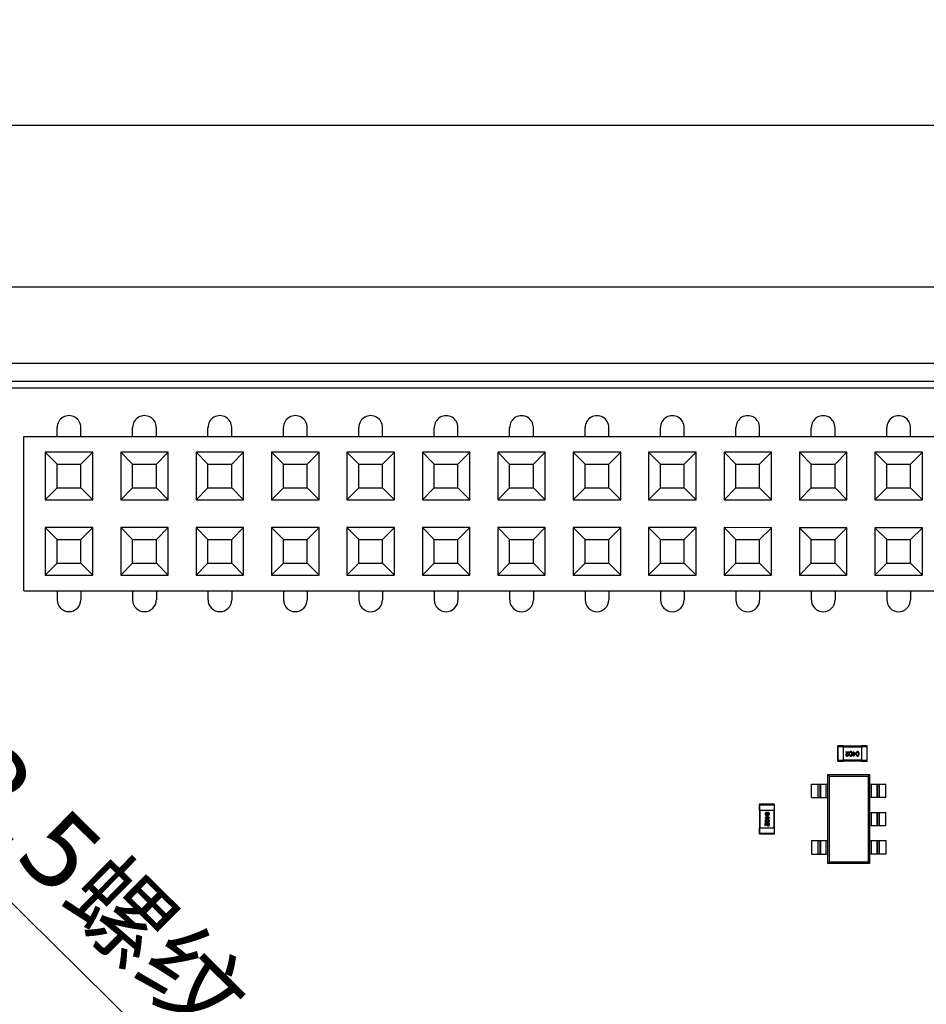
# Model space of a CAD drawing. Header units: millimetres. Extents: x 344 to 667, y 229 to 335.
# Tile 127 of 206: x 563 to 593, y 284 to 317. Entities that reach past the tile are written whole.
import ezdxf

# ---------------------------------------------------------------- set-up
doc = ezdxf.new("R2010")
doc.units = ezdxf.units.MM
doc.header["$LTSCALE"] = 0.5
doc.header["$PDMODE"] = 3
doc.header["$PDSIZE"] = 0.3125
doc.layers.get('0').update_dxf_attribs({"linetype": 'CONTINUOUS'})
doc.layers.get('Defpoints').update_dxf_attribs({"linetype": 'CONTINUOUS'})
doc.layers.add('Dim', color=6, linetype='CONTINUOUS', lineweight=13)
doc.styles.add('Verdana', font='verdana.ttf', dxfattribs={"height": 2.5})
doc.dimstyles.new('aaaaaaaa 3.0', dxfattribs={"dimtxt": 2.5, "dimasz": 2, "dimexe": 1.25, "dimexo": 0.625, "dimtad": 1, "dimzin": 9, "dimdsep": 46, "dimtxsty": 'Verdana', "dimcen": 0, "dimazin": 0, "dimtfac": 1, "dimtmove": 0, "dimatfit": 3, "dimfxl": 1, "dimlwd": 25, "dimlwe": 25, "dimarcsym": 0})

# ---------------------------------------------------------------- blocks, each defined once
blk = doc.blocks.new('*D29')
at = {"layer": 'Defpoints', "color": 0}
for p in [(548.852, 300.23), (550.775, 298.335)]:
    blk.add_point(p, dxfattribs=at)
at = {"layer": 'Dim', "color": 0, "lineweight": 25}
for p, q in [((547.428, 301.634), (546.003, 303.038)), ((548.852, 300.23), (550.775, 298.335)), ((568.452, 280.91), (552.199, 296.931))]:
    blk.add_line(p, q, dxfattribs=at)
at = {"layer": 'Dim', "color": 0}
for points in [[(547.194, 301.397), (547.662, 301.872), (548.852, 300.23)], [(552.433, 297.168), (551.965, 296.693), (550.775, 298.335)]]:
    blk.add_solid(points, dxfattribs=at)
at = {"layer": 'Dim', "color": 0, "insert": (562.628, 289.832), "char_height": 2.5, "attachment_point": 5, "rotation": 315.4114, "style": 'Verdana'}
blk.add_mtext('4xM2.5{\\f宋体|b0|i0|c134|p2;螺纹}', dxfattribs=at)
blk = doc.blocks.new('*D32')
at = {"layer": 'Defpoints', "color": 0}
for p in [(549.811, 313.125), (549.811, 301.833), (641.811, 301.833)]:
    blk.add_point(p, dxfattribs=at)
at = {"layer": 'Dim', "color": 0, "lineweight": 25}
for p, q in [((549.811, 302.458), (549.811, 314.375)), ((641.811, 302.458), (641.811, 314.375)), ((639.811, 313.125), (551.811, 313.125))]:
    blk.add_line(p, q, dxfattribs=at)
at = {"layer": 'Dim', "color": 0}
for points in [[(551.811, 313.458), (551.811, 312.792), (549.811, 313.125)], [(639.811, 312.792), (639.811, 313.458), (641.811, 313.125)]]:
    blk.add_solid(points, dxfattribs=at)
at = {"layer": 'Dim', "color": 0, "insert": (595.811, 315.05), "char_height": 2.5, "attachment_point": 5, "style": 'Verdana'}
blk.add_mtext('92', dxfattribs=at)

msp = doc.modelspace()

# ---------------------------------------------------------------- linework, layer by layer
at = {"linetype": 'Continuous'}
for p, q in [((648.261, 307.683), (538.861, 307.683)), ((646.561, 305.113), (544.611, 305.113)), ((544.576, 304.513), (647.146, 304.513)), ((646.057, 304.283), (545.557, 304.283)), ((563.861, 302.656), (563.861, 302.958)), ((564.661, 302.656), (564.661, 302.958)), ((566.401, 302.656), (566.401, 302.957)), ((567.201, 302.656), (567.201, 302.957)), ((568.941, 302.656), (568.941, 302.957)), ((569.741, 302.656), (569.741, 302.957)), ((571.481, 302.656), (571.481, 302.957)), ((572.281, 302.656), (572.281, 302.957)), ((574.021, 302.656), (574.021, 302.957)), ((574.821, 302.656), (574.821, 302.957)), ((576.561, 302.655), (576.561, 302.957)), ((577.361, 302.655), (577.361, 302.956)), ((579.101, 302.655), (579.101, 302.956)), ((579.901, 302.655), (579.901, 302.956)), ((581.641, 302.655), (581.641, 302.956)), ((582.441, 302.655), (582.441, 302.956)), ((584.181, 302.655), (584.181, 302.956)), ((584.981, 302.655), (584.981, 302.956)), ((586.721, 302.655), (586.721, 302.956)), ((587.521, 302.654), (587.521, 302.956)), ((589.261, 302.654), (589.261, 302.955)), ((590.061, 302.654), (590.061, 302.955)), ((591.801, 302.654), (591.801, 302.955)), ((592.601, 302.654), (592.601, 302.955)), ((562.741, 297.457), (562.741, 302.657)), ((562.741, 302.657), (614.041, 302.652)), ((563.461, 302.127), (563.461, 300.527)), ((563.861, 301.726), (563.461, 302.127)), ((565.061, 302.126), (563.461, 302.127)), ((565.061, 302.126), (564.661, 301.726)), ((565.061, 300.526), (565.061, 302.126)), ((566.001, 302.126), (566.001, 300.526)), ((566.401, 301.726), (566.001, 302.126)), ((567.601, 302.126), (566.001, 302.126)), ((567.601, 302.126), (567.201, 301.726)), ((567.601, 300.526), (567.601, 302.126)), ((568.541, 302.126), (568.541, 300.526)), ((568.941, 301.726), (568.541, 302.126)), ((570.141, 302.126), (568.541, 302.126)), ((570.141, 302.126), (569.741, 301.726)), ((570.141, 300.526), (570.141, 302.126)), ((571.081, 302.126), (571.081, 300.526)), ((571.481, 301.726), (571.081, 302.126)), ((572.681, 302.126), (571.081, 302.126)), ((572.681, 302.126), (572.281, 301.726)), ((572.681, 300.526), (572.681, 302.126)), ((573.621, 302.126), (573.621, 300.526)), ((574.021, 301.726), (573.621, 302.126)), ((575.221, 302.126), (573.621, 302.126)), ((575.221, 302.126), (574.821, 301.726)), ((575.221, 300.526), (575.221, 302.126)), ((576.161, 302.125), (576.161, 300.525)), ((576.561, 301.725), (576.161, 302.125)), ((577.761, 302.125), (576.161, 302.125)), ((577.761, 302.125), (577.361, 301.725)), ((577.761, 300.525), (577.761, 302.125)), ((578.701, 302.125), (578.701, 300.525)), ((579.101, 301.725), (578.701, 302.125)), ((580.301, 302.125), (578.701, 302.125)), ((580.301, 302.125), (579.901, 301.725)), ((580.301, 300.525), (580.301, 302.125)), ((581.241, 302.125), (581.241, 300.525)), ((581.641, 301.725), (581.241, 302.125)), ((582.841, 302.125), (581.241, 302.125)), ((582.841, 302.125), (582.441, 301.725)), ((582.841, 300.525), (582.841, 302.125)), ((583.781, 302.125), (583.781, 300.525)), ((584.181, 301.725), (583.781, 302.125)), ((585.381, 302.125), (583.781, 302.125)), ((585.381, 302.125), (584.981, 301.725)), ((585.381, 300.525), (585.381, 302.125)), ((586.321, 302.125), (586.321, 300.525)), ((586.721, 301.725), (586.321, 302.125)), ((587.921, 302.124), (586.321, 302.125)), ((587.921, 302.124), (587.521, 301.724)), ((587.921, 300.524), (587.921, 302.124)), ((588.861, 302.124), (588.861, 300.524)), ((589.261, 301.724), (588.861, 302.124)), ((590.461, 302.124), (588.861, 302.124)), ((590.461, 302.124), (590.061, 301.724)), ((590.461, 300.524), (590.461, 302.124)), ((591.401, 302.124), (591.401, 300.524)), ((591.801, 301.724), (591.401, 302.124)), ((593.001, 302.124), (591.401, 302.124)), ((593.001, 302.124), (592.601, 301.724)), ((593.001, 300.524), (593.001, 302.124)), ((563.861, 300.926), (563.861, 301.726)), ((563.861, 301.726), (564.661, 301.726)), ((564.661, 300.926), (564.661, 301.726)), ((566.401, 300.926), (566.401, 301.726)), ((566.401, 301.726), (567.201, 301.726)), ((567.201, 300.926), (567.201, 301.726)), ((568.941, 300.926), (568.941, 301.726)), ((568.941, 301.726), (569.741, 301.726)), ((569.741, 300.926), (569.741, 301.726)), ((571.481, 300.926), (571.481, 301.726)), ((571.481, 301.726), (572.281, 301.726)), ((572.281, 300.926), (572.281, 301.726)), ((574.021, 300.926), (574.021, 301.726)), ((574.021, 301.726), (574.821, 301.726)), ((574.821, 300.926), (574.821, 301.726)), ((576.561, 300.925), (576.561, 301.725)), ((576.561, 301.725), (577.361, 301.725)), ((577.361, 300.925), (577.361, 301.725)), ((579.101, 300.925), (579.101, 301.725)), ((579.101, 301.725), (579.901, 301.725)), ((579.901, 300.925), (579.901, 301.725)), ((581.641, 300.925), (581.641, 301.725)), ((581.641, 301.725), (582.441, 301.725)), ((582.441, 300.925), (582.441, 301.725)), ((584.181, 300.925), (584.181, 301.725)), ((584.181, 301.725), (584.981, 301.725)), ((584.981, 300.925), (584.981, 301.725)), ((586.721, 300.925), (586.721, 301.725)), ((586.721, 301.725), (587.521, 301.724)), ((587.521, 300.924), (587.521, 301.724)), ((589.261, 300.924), (589.261, 301.724)), ((589.261, 301.724), (590.061, 301.724)), ((590.061, 300.924), (590.061, 301.724)), ((591.801, 300.924), (591.801, 301.724)), ((591.801, 301.724), (592.601, 301.724)), ((592.601, 300.924), (592.601, 301.724)), ((563.461, 300.527), (563.861, 300.926)), ((563.861, 300.926), (564.661, 300.926)), ((564.661, 300.926), (565.061, 300.526)), ((566.001, 300.526), (566.401, 300.926)), ((566.401, 300.926), (567.201, 300.926)), ((567.201, 300.926), (567.601, 300.526)), ((568.541, 300.526), (568.941, 300.926)), ((568.941, 300.926), (569.741, 300.926)), ((569.741, 300.926), (570.141, 300.526)), ((571.081, 300.526), (571.481, 300.926)), ((571.481, 300.926), (572.281, 300.926)), ((572.281, 300.926), (572.681, 300.526)), ((573.621, 300.526), (574.021, 300.926)), ((574.021, 300.926), (574.821, 300.926)), ((574.821, 300.926), (575.221, 300.526)), ((576.161, 300.525), (576.561, 300.925)), ((576.561, 300.925), (577.361, 300.925)), ((577.361, 300.925), (577.761, 300.525)), ((578.701, 300.525), (579.101, 300.925)), ((579.101, 300.925), (579.901, 300.925)), ((579.901, 300.925), (580.301, 300.525)), ((581.241, 300.525), (581.641, 300.925)), ((581.641, 300.925), (582.441, 300.925)), ((582.441, 300.925), (582.841, 300.525)), ((583.781, 300.525), (584.181, 300.925)), ((584.181, 300.925), (584.981, 300.925)), ((584.981, 300.925), (585.381, 300.525)), ((586.321, 300.525), (586.721, 300.925)), ((586.721, 300.925), (587.521, 300.924)), ((587.521, 300.924), (587.921, 300.524)), ((588.861, 300.524), (589.261, 300.924)), ((589.261, 300.924), (590.061, 300.924)), ((590.061, 300.924), (590.461, 300.524)), ((591.401, 300.524), (591.801, 300.924)), ((591.801, 300.924), (592.601, 300.924)), ((592.601, 300.924), (593.001, 300.524)), ((563.461, 300.527), (565.061, 300.526)), ((566.001, 300.526), (567.601, 300.526)), ((568.541, 300.526), (570.141, 300.526)), ((571.081, 300.526), (572.681, 300.526)), ((573.621, 300.526), (575.221, 300.526)), ((576.161, 300.525), (577.761, 300.525)), ((578.701, 300.525), (580.301, 300.525)), ((581.241, 300.525), (582.841, 300.525)), ((583.781, 300.525), (585.381, 300.525)), ((586.321, 300.525), (587.921, 300.524)), ((588.861, 300.524), (590.461, 300.524)), ((591.401, 300.524), (593.001, 300.524)), ((563.461, 299.587), (563.461, 297.987)), ((563.861, 299.186), (563.461, 299.587)), ((565.061, 299.586), (563.461, 299.587)), ((565.061, 299.586), (564.661, 299.186)), ((565.061, 297.986), (565.061, 299.586)), ((566.001, 299.586), (566.001, 297.986)), ((566.401, 299.186), (566.001, 299.586)), ((567.601, 299.586), (566.001, 299.586)), ((567.601, 299.586), (567.201, 299.186)), ((567.601, 297.986), (567.601, 299.586)), ((568.541, 299.586), (568.541, 297.986)), ((568.941, 299.186), (568.541, 299.586)), ((570.141, 299.586), (568.541, 299.586)), ((570.141, 299.586), (569.741, 299.186)), ((570.141, 297.986), (570.141, 299.586)), ((571.081, 299.586), (571.081, 297.986)), ((571.481, 299.186), (571.081, 299.586)), ((572.681, 299.586), (571.081, 299.586)), ((572.681, 299.586), (572.281, 299.186)), ((572.681, 297.986), (572.681, 299.586)), ((573.621, 299.586), (573.621, 297.986)), ((574.021, 299.186), (573.621, 299.586)), ((575.221, 299.586), (573.621, 299.586)), ((575.221, 299.586), (574.821, 299.186)), ((575.221, 297.986), (575.221, 299.586)), ((576.161, 299.585), (576.161, 297.985)), ((576.561, 299.185), (576.161, 299.585)), ((577.761, 299.585), (576.161, 299.585)), ((577.761, 299.585), (577.361, 299.185)), ((577.761, 297.985), (577.761, 299.585)), ((578.701, 299.585), (578.701, 297.985)), ((579.101, 299.185), (578.701, 299.585)), ((580.301, 299.585), (578.701, 299.585)), ((580.301, 299.585), (579.901, 299.185)), ((580.301, 297.985), (580.301, 299.585)), ((581.241, 299.585), (581.241, 297.985)), ((581.641, 299.185), (581.241, 299.585)), ((582.841, 299.585), (581.241, 299.585)), ((582.841, 299.585), (582.441, 299.185)), ((582.841, 297.985), (582.841, 299.585)), ((583.781, 299.585), (583.781, 297.985)), ((584.181, 299.185), (583.781, 299.585)), ((585.381, 299.585), (583.781, 299.585)), ((585.381, 299.585), (584.981, 299.185)), ((585.381, 297.985), (585.381, 299.585)), ((586.321, 299.585), (586.321, 297.985)), ((586.721, 299.185), (586.321, 299.585)), ((587.921, 299.584), (586.321, 299.585)), ((587.921, 299.584), (587.521, 299.184)), ((587.921, 297.984), (587.921, 299.584)), ((588.861, 299.584), (588.861, 297.984)), ((589.261, 299.184), (588.861, 299.584)), ((590.461, 299.584), (588.861, 299.584)), ((590.461, 299.584), (590.061, 299.184)), ((590.461, 297.984), (590.461, 299.584)), ((591.401, 299.584), (591.401, 297.984)), ((591.801, 299.184), (591.401, 299.584)), ((593.001, 299.584), (591.401, 299.584)), ((593.001, 299.584), (592.601, 299.184)), ((593.001, 297.984), (593.001, 299.584)), ((563.861, 298.386), (563.861, 299.186)), ((563.861, 299.186), (564.661, 299.186)), ((564.661, 298.386), (564.661, 299.186)), ((566.401, 298.386), (566.401, 299.186)), ((566.401, 299.186), (567.201, 299.186)), ((567.201, 298.386), (567.201, 299.186)), ((568.941, 298.386), (568.941, 299.186)), ((568.941, 299.186), (569.741, 299.186)), ((569.741, 298.386), (569.741, 299.186)), ((571.481, 298.386), (571.481, 299.186)), ((571.481, 299.186), (572.281, 299.186)), ((572.281, 298.386), (572.281, 299.186)), ((574.021, 298.386), (574.021, 299.186)), ((574.021, 299.186), (574.821, 299.186)), ((574.821, 298.386), (574.821, 299.186)), ((576.561, 298.385), (576.561, 299.185)), ((576.561, 299.185), (577.361, 299.185)), ((577.361, 298.385), (577.361, 299.185)), ((579.101, 298.385), (579.101, 299.185)), ((579.101, 299.185), (579.901, 299.185)), ((579.901, 298.385), (579.901, 299.185)), ((581.641, 298.385), (581.641, 299.185)), ((581.641, 299.185), (582.441, 299.185)), ((582.441, 298.385), (582.441, 299.185)), ((584.181, 298.385), (584.181, 299.185)), ((584.181, 299.185), (584.981, 299.185)), ((584.981, 298.385), (584.981, 299.185)), ((586.721, 298.385), (586.721, 299.185)), ((586.721, 299.185), (587.521, 299.184)), ((587.521, 298.384), (587.521, 299.184)), ((589.261, 298.384), (589.261, 299.184)), ((589.261, 299.184), (590.061, 299.184)), ((590.061, 298.384), (590.061, 299.184)), ((591.801, 298.384), (591.801, 299.184)), ((591.801, 299.184), (592.601, 299.184)), ((592.601, 298.384), (592.601, 299.184)), ((563.461, 297.987), (563.861, 298.386)), ((563.861, 298.386), (564.661, 298.386)), ((564.661, 298.386), (565.061, 297.986)), ((566.001, 297.986), (566.401, 298.386)), ((566.401, 298.386), (567.201, 298.386)), ((567.201, 298.386), (567.601, 297.986)), ((568.541, 297.986), (568.941, 298.386)), ((568.941, 298.386), (569.741, 298.386)), ((569.741, 298.386), (570.141, 297.986)), ((571.081, 297.986), (571.481, 298.386)), ((571.481, 298.386), (572.281, 298.386)), ((572.281, 298.386), (572.681, 297.986)), ((573.621, 297.986), (574.021, 298.386)), ((574.021, 298.386), (574.821, 298.386)), ((574.821, 298.386), (575.221, 297.986)), ((576.161, 297.985), (576.561, 298.385)), ((576.561, 298.385), (577.361, 298.385)), ((577.361, 298.385), (577.761, 297.985)), ((578.701, 297.985), (579.101, 298.385)), ((579.101, 298.385), (579.901, 298.385)), ((579.901, 298.385), (580.301, 297.985)), ((581.241, 297.985), (581.641, 298.385)), ((581.641, 298.385), (582.441, 298.385)), ((582.441, 298.385), (582.841, 297.985)), ((583.781, 297.985), (584.181, 298.385)), ((584.181, 298.385), (584.981, 298.385)), ((584.981, 298.385), (585.381, 297.985)), ((586.321, 297.985), (586.721, 298.385)), ((586.721, 298.385), (587.521, 298.384)), ((587.521, 298.384), (587.921, 297.984)), ((588.861, 297.984), (589.261, 298.384)), ((589.261, 298.384), (590.061, 298.384)), ((590.061, 298.384), (590.461, 297.984)), ((591.401, 297.984), (591.801, 298.384)), ((591.801, 298.384), (592.601, 298.384)), ((592.601, 298.384), (593.001, 297.984)), ((563.461, 297.987), (565.061, 297.986)), ((566.001, 297.986), (567.601, 297.986)), ((568.541, 297.986), (570.141, 297.986)), ((571.081, 297.986), (572.681, 297.986)), ((573.621, 297.986), (575.221, 297.986)), ((576.161, 297.985), (577.761, 297.985)), ((578.701, 297.985), (580.301, 297.985)), ((581.241, 297.985), (582.841, 297.985)), ((583.781, 297.985), (585.381, 297.985)), ((586.321, 297.985), (587.921, 297.984)), ((588.861, 297.984), (590.461, 297.984)), ((591.401, 297.984), (593.001, 297.984)), ((562.741, 297.457), (614.041, 297.452)), ((563.861, 297.456), (563.861, 297.155)), ((564.661, 297.456), (564.661, 297.155)), ((566.401, 297.456), (566.401, 297.155)), ((567.201, 297.456), (567.201, 297.155)), ((568.941, 297.456), (568.941, 297.155)), ((569.741, 297.456), (569.741, 297.155)), ((571.481, 297.456), (571.481, 297.155)), ((572.281, 297.456), (572.281, 297.155)), ((574.021, 297.456), (574.021, 297.155)), ((574.821, 297.456), (574.821, 297.154)), ((576.561, 297.455), (576.561, 297.154)), ((577.361, 297.455), (577.361, 297.154)), ((579.101, 297.455), (579.101, 297.154)), ((579.901, 297.455), (579.901, 297.154)), ((581.641, 297.455), (581.641, 297.154)), ((582.441, 297.455), (582.441, 297.154)), ((584.181, 297.455), (584.181, 297.154)), ((584.981, 297.455), (584.981, 297.154)), ((586.721, 297.455), (586.721, 297.153)), ((587.521, 297.454), (587.521, 297.153)), ((589.261, 297.454), (589.261, 297.153)), ((590.061, 297.454), (590.061, 297.153)), ((591.801, 297.454), (591.801, 297.153)), ((592.601, 297.454), (592.601, 297.153)), ((590.146, 292.219), (590.146, 291.739)), ((590.146, 292.219), (590.346, 292.219)), ((590.166, 291.719), (590.166, 292.239)), ((590.346, 292.239), (590.166, 292.239)), ((590.346, 291.719), (590.346, 292.239)), ((590.946, 292.229), (590.346, 292.229)), ((590.346, 292.209), (590.946, 292.209)), ((590.946, 292.239), (590.946, 291.719)), ((591.126, 292.239), (590.946, 292.239)), ((590.946, 292.219), (591.146, 292.219)), ((591.126, 292.239), (591.126, 291.719)), ((591.146, 291.739), (591.146, 292.219)), ((590.423, 292.023), (590.423, 292.04)), ((590.423, 292.04), (590.524, 292.04)), ((590.503, 292.023), (590.423, 292.023)), ((590.479, 291.995), (590.463, 291.986)), ((590.47, 291.97), (590.489, 291.982)), ((590.502, 291.946), (590.52, 291.946)), ((590.653, 291.988), (590.653, 292.004)), ((590.653, 292.004), (590.675, 292.004)), ((590.675, 291.988), (590.653, 291.988)), ((590.675, 292.004), (590.675, 292.04)), ((590.675, 292.04), (590.693, 292.04)), ((590.675, 291.892), (590.675, 291.988)), ((590.691, 291.892), (590.675, 291.892)), ((590.691, 291.892), (590.758, 291.986)), ((590.693, 292.04), (590.693, 292.004)), ((590.693, 292.004), (590.758, 292.004)), ((590.693, 291.988), (590.693, 291.921)), ((590.741, 291.988), (590.693, 291.988)), ((590.693, 291.921), (590.694, 291.921)), ((590.741, 291.988), (590.694, 291.921)), ((590.758, 292.004), (590.758, 291.986)), ((590.346, 291.739), (590.146, 291.739)), ((590.166, 291.719), (590.346, 291.719)), ((590.946, 291.749), (590.346, 291.749)), ((590.346, 291.729), (590.946, 291.729)), ((591.146, 291.739), (590.946, 291.739)), ((590.946, 291.719), (591.126, 291.719)), ((589.821, 288.269), (589.821, 291.269)), ((589.821, 291.269), (589.869, 291.221)), ((589.821, 291.269), (591.221, 291.269)), ((589.869, 288.317), (589.869, 291.221)), ((589.869, 291.221), (591.173, 291.22)), ((591.221, 291.269), (591.173, 291.22)), ((591.173, 291.22), (591.173, 288.317)), ((591.221, 291.269), (591.221, 288.269)), ((589.271, 290.494), (589.271, 290.944)), ((589.271, 290.944), (589.821, 290.944)), ((589.494, 290.494), (589.494, 290.944)), ((589.544, 290.944), (589.544, 290.494)), ((589.566, 290.944), (589.566, 290.494)), ((589.764, 290.494), (589.764, 290.944)), ((591.221, 290.944), (591.771, 290.944)), ((591.278, 290.944), (591.278, 290.494)), ((591.476, 290.494), (591.476, 290.944)), ((591.498, 290.494), (591.498, 290.944)), ((591.548, 290.944), (591.548, 290.494)), ((591.771, 290.494), (591.771, 290.944)), ((589.271, 290.494), (589.821, 290.494)), ((591.771, 290.494), (591.221, 290.494)), ((587.506, 290.249), (587.506, 290.069)), ((587.506, 290.249), (588.026, 290.249)), ((587.526, 290.069), (587.526, 290.269)), ((588.006, 290.269), (587.526, 290.269)), ((588.006, 290.269), (588.006, 290.069)), ((588.026, 290.069), (588.026, 290.249)), ((587.506, 290.069), (588.026, 290.069)), ((587.516, 290.069), (587.516, 289.469)), ((587.536, 289.469), (587.536, 290.069)), ((587.705, 289.798), (587.705, 289.816)), ((587.705, 289.816), (587.741, 289.816)), ((587.741, 289.816), (587.741, 289.88)), ((587.741, 289.88), (587.759, 289.88)), ((587.756, 289.863), (587.756, 289.816)), ((587.756, 289.863), (587.824, 289.816)), ((587.756, 289.816), (587.824, 289.816)), ((587.852, 289.813), (587.759, 289.88)), ((587.824, 289.816), (587.824, 289.816)), ((587.852, 289.813), (587.852, 289.798)), ((587.996, 290.069), (587.996, 289.469)), ((588.016, 289.469), (588.016, 290.069)), ((591.221, 289.994), (591.771, 289.994)), ((591.277, 289.994), (591.277, 289.544)), ((591.476, 289.544), (591.476, 289.994)), ((591.498, 289.544), (591.498, 289.994)), ((591.548, 289.994), (591.548, 289.544)), ((591.771, 289.544), (591.771, 289.994)), ((587.741, 289.798), (587.705, 289.798)), ((587.705, 289.546), (587.705, 289.646)), ((587.722, 289.546), (587.705, 289.546)), ((587.722, 289.626), (587.722, 289.546)), ((587.741, 289.775), (587.741, 289.798)), ((587.756, 289.775), (587.741, 289.775)), ((587.75, 289.601), (587.759, 289.586)), ((587.756, 289.798), (587.756, 289.775)), ((587.852, 289.798), (587.756, 289.798)), ((587.775, 289.592), (587.763, 289.612)), ((587.799, 289.624), (587.799, 289.643)), ((591.771, 289.544), (591.221, 289.544)), ((587.506, 289.469), (587.506, 289.289)), ((588.026, 289.469), (587.506, 289.469)), ((588.026, 289.289), (587.506, 289.289)), ((587.526, 289.269), (587.526, 289.469)), ((587.526, 289.269), (588.006, 289.269)), ((588.006, 289.469), (588.006, 289.269)), ((588.026, 289.289), (588.026, 289.469)), ((589.271, 289.044), (589.271, 288.594)), ((589.271, 289.044), (589.821, 289.044)), ((589.494, 288.594), (589.494, 289.044)), ((589.543, 289.044), (589.543, 288.594)), ((589.566, 289.044), (589.566, 288.594)), ((589.764, 288.594), (589.764, 289.044)), ((591.221, 289.044), (591.771, 289.044)), ((591.277, 289.044), (591.277, 288.594)), ((591.476, 288.594), (591.476, 289.044)), ((591.498, 288.594), (591.498, 289.044)), ((591.548, 289.044), (591.548, 288.594)), ((591.771, 289.044), (591.771, 288.594)), ((589.271, 288.594), (589.821, 288.594)), ((591.771, 288.594), (591.221, 288.594)), ((589.821, 288.269), (589.869, 288.317)), ((591.221, 288.269), (589.821, 288.269)), ((591.173, 288.317), (589.869, 288.317)), ((591.221, 288.269), (591.173, 288.317))]:
    msp.add_line(p, q, dxfattribs=at)
for centre, radius, start, end in [((564.261, 302.958), 0.399, 359.9951, 179.9951), ((566.801, 302.957), 0.399, 359.9951, 179.9951), ((569.341, 302.957), 0.399, 359.9951, 179.9951), ((571.881, 302.957), 0.399, 359.9951, 179.9951), ((574.421, 302.957), 0.399, 359.9951, 179.9951), ((576.961, 302.956), 0.399, 359.9951, 179.9951), ((579.501, 302.956), 0.399, 359.9951, 179.9951), ((582.041, 302.956), 0.399, 359.9951, 179.9951), ((584.581, 302.956), 0.399, 359.9951, 179.9951), ((587.121, 302.956), 0.399, 359.9951, 179.9951), ((589.661, 302.955), 0.399, 359.9951, 179.9951), ((592.201, 302.955), 0.399, 359.9951, 179.9951), ((564.261, 297.155), 0.399, 179.9951, 359.9951), ((566.801, 297.155), 0.399, 179.9951, 359.9951), ((569.341, 297.155), 0.399, 179.9951, 359.9951), ((571.881, 297.155), 0.399, 179.9951, 359.9951), ((574.421, 297.154), 0.399, 179.9951, 359.9951), ((576.961, 297.154), 0.399, 179.9951, 359.9951), ((579.501, 297.154), 0.399, 179.9951, 359.9951), ((582.041, 297.154), 0.399, 179.9951, 359.9951), ((584.581, 297.154), 0.399, 179.9951, 359.9951), ((587.121, 297.153), 0.399, 179.9951, 359.9951), ((589.661, 297.153), 0.399, 179.9951, 359.9951), ((592.201, 297.153), 0.399, 179.9951, 359.9951), ((590.166, 292.219), 0.02, 89.9951, 179.9951), ((591.126, 292.219), 0.02, 359.9951, 89.9951), ((590.166, 291.739), 0.02, 179.9951, 269.9951), ((591.126, 291.739), 0.02, 269.9951, 359.9951), ((587.526, 290.249), 0.02, 89.9951, 179.9951), ((588.006, 290.249), 0.02, 359.9951, 89.9951), ((587.526, 289.289), 0.02, 179.9951, 269.9951), ((588.006, 289.289), 0.02, 269.9951, 359.9951)]:
    msp.add_arc(centre, radius, start, end, dxfattribs=at)
for points, knots in [([(590.463, 291.986), (590.461, 291.985), (590.458, 291.983), (590.453, 291.981), (590.449, 291.978), (590.445, 291.976), (590.441, 291.973), (590.438, 291.97), (590.435, 291.967), (590.432, 291.964), (590.43, 291.961), (590.428, 291.958), (590.426, 291.954), (590.425, 291.951), (590.424, 291.948), (590.423, 291.944), (590.423, 291.94), (590.423, 291.938), (590.423, 291.937)], [0, 0, 0, 0, 0.082731, 0.161257, 0.236138, 0.307554, 0.375712, 0.440848, 0.502916, 0.562567, 0.619798, 0.675716, 0.73039, 0.78386, 0.837315, 0.890547, 0.944917, 1, 1, 1, 1]), ([(590.423, 291.937), (590.423, 291.935), (590.423, 291.932), (590.424, 291.927), (590.425, 291.922), (590.427, 291.918), (590.428, 291.914), (590.431, 291.911), (590.433, 291.907), (590.436, 291.905), (590.439, 291.902), (590.442, 291.9), (590.446, 291.898), (590.45, 291.896), (590.455, 291.895), (590.459, 291.893), (590.464, 291.893), (590.468, 291.892), (590.47, 291.892)], [0, 0, 0, 0, 0.070688, 0.137741, 0.201612, 0.262778, 0.321223, 0.378455, 0.434411, 0.490146, 0.546362, 0.603392, 0.662208, 0.723401, 0.787372, 0.85442, 0.925153, 1, 1, 1, 1]), ([(590.443, 291.936), (590.443, 291.937), (590.442, 291.938), (590.443, 291.941), (590.443, 291.943), (590.444, 291.945), (590.445, 291.948), (590.446, 291.95), (590.447, 291.952), (590.449, 291.954), (590.45, 291.956), (590.452, 291.958), (590.455, 291.961), (590.457, 291.963), (590.46, 291.965), (590.463, 291.966), (590.466, 291.968), (590.469, 291.97), (590.47, 291.97)], [0, 0, 0, 0, 0.052237, 0.103888, 0.155485, 0.207395, 0.259864, 0.31356, 0.369176, 0.4266, 0.486836, 0.550048, 0.61567, 0.685271, 0.75824, 0.834614, 0.915635, 1, 1, 1, 1]), ([(590.472, 291.91), (590.471, 291.91), (590.469, 291.91), (590.466, 291.91), (590.463, 291.911), (590.46, 291.911), (590.457, 291.912), (590.455, 291.914), (590.453, 291.915), (590.451, 291.916), (590.449, 291.918), (590.447, 291.92), (590.446, 291.922), (590.445, 291.925), (590.444, 291.927), (590.443, 291.93), (590.443, 291.933), (590.443, 291.935), (590.443, 291.936)], [0, 0, 0, 0, 0.076112, 0.148436, 0.216883, 0.281466, 0.34298, 0.402356, 0.459881, 0.51546, 0.571111, 0.62658, 0.683162, 0.741007, 0.801404, 0.863825, 0.930544, 1, 1, 1, 1]), ([(590.47, 291.892), (590.472, 291.892), (590.476, 291.893), (590.481, 291.893), (590.487, 291.895), (590.492, 291.896), (590.496, 291.898), (590.5, 291.9), (590.504, 291.903), (590.507, 291.906), (590.51, 291.91), (590.513, 291.914), (590.515, 291.918), (590.517, 291.923), (590.519, 291.928), (590.52, 291.934), (590.52, 291.939), (590.52, 291.944), (590.52, 291.946)], [0, 0, 0, 0, 0.07282, 0.141057, 0.2062, 0.267672, 0.326735, 0.383519, 0.439188, 0.494454, 0.549628, 0.605958, 0.66397, 0.72402, 0.787502, 0.854127, 0.925065, 1, 1, 1, 1]), ([(590.502, 291.946), (590.502, 291.944), (590.501, 291.941), (590.501, 291.937), (590.5, 291.933), (590.5, 291.93), (590.498, 291.927), (590.497, 291.924), (590.496, 291.921), (590.494, 291.919), (590.492, 291.916), (590.49, 291.915), (590.487, 291.913), (590.485, 291.912), (590.482, 291.911), (590.479, 291.91), (590.476, 291.91), (590.473, 291.91), (590.472, 291.91)], [0, 0, 0, 0, 0.082594, 0.15978, 0.232961, 0.301462, 0.365595, 0.426678, 0.484662, 0.540809, 0.595146, 0.648401, 0.702272, 0.757102, 0.813447, 0.872233, 0.934055, 1, 1, 1, 1]), ([(590.503, 292.023), (590.503, 292.021), (590.502, 292.019), (590.501, 292.015), (590.499, 292.011), (590.496, 292.008), (590.492, 292.004), (590.488, 292.001), (590.484, 291.998), (590.48, 291.996), (590.479, 291.995)], [0, 0, 0, 0, 0.103034, 0.208166, 0.318255, 0.434664, 0.559728, 0.695394, 0.841708, 1, 1, 1, 1]), ([(590.489, 291.982), (590.491, 291.982), (590.493, 291.984), (590.497, 291.986), (590.501, 291.989), (590.504, 291.992), (590.507, 291.995), (590.51, 291.998), (590.513, 292.002), (590.515, 292.005), (590.517, 292.009), (590.519, 292.013), (590.52, 292.017), (590.521, 292.021), (590.522, 292.026), (590.523, 292.03), (590.524, 292.035), (590.524, 292.038), (590.524, 292.04)], [0, 0, 0, 0, 0.065828, 0.130094, 0.192451, 0.254037, 0.313974, 0.373757, 0.433048, 0.492243, 0.551902, 0.611758, 0.672678, 0.734814, 0.798569, 0.863693, 0.930488, 1, 1, 1, 1]), ([(590.588, 292.042), (590.586, 292.042), (590.582, 292.042), (590.576, 292.041), (590.571, 292.04), (590.566, 292.038), (590.562, 292.035), (590.558, 292.032), (590.554, 292.028), (590.55, 292.023), (590.547, 292.019), (590.545, 292.013), (590.543, 292.007), (590.541, 292), (590.539, 291.993), (590.538, 291.985), (590.537, 291.977), (590.537, 291.971), (590.537, 291.969)], [0, 0, 0, 0, 0.059134, 0.115603, 0.169236, 0.221572, 0.273254, 0.32474, 0.377319, 0.431815, 0.488555, 0.548609, 0.612242, 0.680182, 0.75251, 0.829782, 0.91231, 1, 1, 1, 1]), ([(590.537, 291.969), (590.537, 291.966), (590.537, 291.96), (590.538, 291.951), (590.54, 291.943), (590.541, 291.936), (590.543, 291.929), (590.545, 291.923), (590.548, 291.917), (590.551, 291.912), (590.554, 291.908), (590.558, 291.904), (590.562, 291.9), (590.567, 291.898), (590.571, 291.895), (590.577, 291.894), (590.582, 291.893), (590.586, 291.892), (590.588, 291.892)], [0, 0, 0, 0, 0.088475, 0.171606, 0.249595, 0.322626, 0.391327, 0.455765, 0.516374, 0.573675, 0.628522, 0.681161, 0.732559, 0.783563, 0.83504, 0.887639, 0.942585, 1, 1, 1, 1]), ([(590.557, 291.969), (590.557, 291.971), (590.557, 291.975), (590.557, 291.982), (590.558, 291.988), (590.559, 291.994), (590.56, 291.999), (590.561, 292.004), (590.563, 292.008), (590.564, 292.012), (590.566, 292.016), (590.569, 292.019), (590.571, 292.021), (590.574, 292.024), (590.577, 292.025), (590.581, 292.027), (590.584, 292.027), (590.587, 292.027), (590.588, 292.028)], [0, 0, 0, 0, 0.094834, 0.184067, 0.267029, 0.344713, 0.417334, 0.484367, 0.546941, 0.604717, 0.65953, 0.710539, 0.759381, 0.806382, 0.853027, 0.900623, 0.949121, 1, 1, 1, 1]), ([(590.588, 291.91), (590.587, 291.91), (590.584, 291.91), (590.581, 291.91), (590.577, 291.911), (590.574, 291.913), (590.571, 291.915), (590.569, 291.918), (590.566, 291.921), (590.564, 291.924), (590.563, 291.928), (590.561, 291.933), (590.56, 291.938), (590.559, 291.943), (590.558, 291.949), (590.557, 291.955), (590.557, 291.962), (590.557, 291.966), (590.557, 291.969)], [0, 0, 0, 0, 0.050604, 0.098688, 0.145699, 0.191791, 0.238625, 0.286717, 0.337546, 0.391814, 0.449755, 0.512106, 0.579685, 0.652048, 0.730262, 0.814146, 0.904281, 1, 1, 1, 1]), ([(590.639, 291.969), (590.639, 291.971), (590.638, 291.977), (590.638, 291.985), (590.637, 291.993), (590.635, 292), (590.633, 292.007), (590.631, 292.013), (590.628, 292.019), (590.625, 292.023), (590.622, 292.028), (590.618, 292.032), (590.614, 292.035), (590.61, 292.038), (590.605, 292.04), (590.599, 292.041), (590.594, 292.042), (590.59, 292.042), (590.588, 292.042)], [0, 0, 0, 0, 0.087693, 0.170223, 0.247496, 0.319826, 0.387768, 0.451403, 0.511459, 0.568358, 0.622671, 0.675251, 0.726739, 0.778422, 0.830759, 0.884394, 0.940865, 1, 1, 1, 1]), ([(590.588, 292.028), (590.589, 292.028), (590.592, 292.027), (590.595, 292.027), (590.598, 292.026), (590.601, 292.024), (590.604, 292.022), (590.606, 292.019), (590.609, 292.016), (590.611, 292.013), (590.613, 292.009), (590.614, 292.004), (590.615, 292), (590.616, 291.994), (590.617, 291.988), (590.618, 291.982), (590.618, 291.976), (590.618, 291.971), (590.618, 291.969)], [0, 0, 0, 0, 0.049766, 0.097012, 0.143225, 0.188786, 0.235079, 0.282962, 0.333687, 0.387747, 0.445963, 0.508657, 0.576545, 0.649868, 0.72822, 0.812712, 0.903543, 1, 1, 1, 1]), ([(590.618, 291.969), (590.618, 291.966), (590.618, 291.962), (590.618, 291.955), (590.617, 291.949), (590.616, 291.943), (590.615, 291.938), (590.614, 291.933), (590.613, 291.928), (590.611, 291.924), (590.609, 291.921), (590.606, 291.918), (590.604, 291.915), (590.601, 291.913), (590.598, 291.911), (590.595, 291.91), (590.591, 291.91), (590.589, 291.91), (590.588, 291.91)], [0, 0, 0, 0, 0.096452, 0.187278, 0.271765, 0.350519, 0.423437, 0.491321, 0.554011, 0.612224, 0.666281, 0.717003, 0.764884, 0.811423, 0.856783, 0.902993, 0.950236, 1, 1, 1, 1]), ([(590.588, 291.892), (590.59, 291.892), (590.594, 291.893), (590.599, 291.894), (590.605, 291.895), (590.61, 291.897), (590.614, 291.9), (590.618, 291.903), (590.622, 291.907), (590.625, 291.912), (590.628, 291.917), (590.631, 291.923), (590.633, 291.929), (590.635, 291.936), (590.637, 291.943), (590.638, 291.951), (590.638, 291.96), (590.639, 291.965), (590.639, 291.969)], [0, 0, 0, 0, 0.057911, 0.113262, 0.165956, 0.217443, 0.268511, 0.319665, 0.372, 0.426129, 0.483365, 0.543779, 0.607756, 0.676562, 0.749704, 0.827713, 0.911177, 1, 1, 1, 1]), ([(590.821, 292.042), (590.819, 292.042), (590.815, 292.042), (590.81, 292.041), (590.804, 292.04), (590.799, 292.037), (590.795, 292.035), (590.791, 292.032), (590.787, 292.028), (590.784, 292.023), (590.781, 292.018), (590.778, 292.013), (590.776, 292.007), (590.774, 292), (590.772, 291.993), (590.771, 291.985), (590.771, 291.977), (590.77, 291.971), (590.77, 291.969)], [0, 0, 0, 0, 0.059134, 0.115603, 0.169236, 0.221572, 0.273254, 0.32474, 0.377319, 0.431815, 0.488555, 0.548609, 0.612242, 0.680182, 0.75251, 0.829782, 0.91231, 1, 1, 1, 1]), ([(590.77, 291.969), (590.77, 291.966), (590.771, 291.96), (590.771, 291.951), (590.773, 291.943), (590.774, 291.936), (590.776, 291.929), (590.778, 291.923), (590.781, 291.917), (590.784, 291.912), (590.787, 291.908), (590.791, 291.904), (590.795, 291.9), (590.8, 291.898), (590.805, 291.895), (590.81, 291.894), (590.815, 291.893), (590.819, 291.892), (590.821, 291.892)], [0, 0, 0, 0, 0.088475, 0.171606, 0.249595, 0.322626, 0.391327, 0.455765, 0.516374, 0.573675, 0.628522, 0.681161, 0.732559, 0.783563, 0.83504, 0.887639, 0.942585, 1, 1, 1, 1]), ([(590.79, 291.969), (590.79, 291.971), (590.79, 291.975), (590.79, 291.982), (590.791, 291.988), (590.792, 291.994), (590.793, 291.999), (590.794, 292.004), (590.796, 292.008), (590.798, 292.012), (590.8, 292.016), (590.802, 292.019), (590.805, 292.021), (590.807, 292.024), (590.81, 292.025), (590.814, 292.027), (590.817, 292.027), (590.82, 292.027), (590.821, 292.028)], [0, 0, 0, 0, 0.094834, 0.184067, 0.267029, 0.344713, 0.417334, 0.484367, 0.546941, 0.604717, 0.65953, 0.710539, 0.759381, 0.806382, 0.853027, 0.900623, 0.949121, 1, 1, 1, 1]), ([(590.821, 291.91), (590.82, 291.91), (590.817, 291.91), (590.814, 291.91), (590.81, 291.911), (590.807, 291.913), (590.805, 291.915), (590.802, 291.918), (590.8, 291.921), (590.798, 291.924), (590.796, 291.928), (590.794, 291.933), (590.793, 291.938), (590.792, 291.943), (590.791, 291.949), (590.79, 291.955), (590.79, 291.962), (590.79, 291.966), (590.79, 291.969)], [0, 0, 0, 0, 0.050604, 0.098688, 0.145699, 0.191791, 0.238625, 0.286717, 0.337546, 0.391814, 0.449755, 0.512106, 0.579685, 0.652048, 0.730262, 0.814146, 0.904281, 1, 1, 1, 1]), ([(590.872, 291.969), (590.872, 291.971), (590.872, 291.977), (590.871, 291.985), (590.87, 291.993), (590.868, 292), (590.866, 292.007), (590.864, 292.013), (590.861, 292.018), (590.858, 292.023), (590.855, 292.028), (590.851, 292.032), (590.847, 292.035), (590.843, 292.037), (590.838, 292.04), (590.833, 292.041), (590.827, 292.042), (590.823, 292.042), (590.821, 292.042)], [0, 0, 0, 0, 0.087693, 0.170223, 0.247496, 0.319826, 0.387768, 0.451403, 0.511459, 0.568358, 0.622671, 0.675251, 0.726739, 0.778422, 0.830759, 0.884394, 0.940865, 1, 1, 1, 1]), ([(590.821, 292.028), (590.822, 292.027), (590.825, 292.027), (590.828, 292.027), (590.831, 292.026), (590.834, 292.024), (590.837, 292.022), (590.84, 292.019), (590.842, 292.016), (590.844, 292.013), (590.846, 292.009), (590.847, 292.004), (590.848, 292), (590.85, 291.994), (590.85, 291.988), (590.851, 291.982), (590.851, 291.976), (590.851, 291.971), (590.851, 291.969)], [0, 0, 0, 0, 0.049766, 0.097012, 0.143225, 0.188786, 0.235079, 0.282962, 0.333687, 0.387747, 0.445963, 0.508657, 0.576545, 0.649868, 0.72822, 0.812712, 0.903543, 1, 1, 1, 1]), ([(590.821, 291.892), (590.823, 291.892), (590.827, 291.893), (590.833, 291.894), (590.838, 291.895), (590.843, 291.897), (590.847, 291.9), (590.851, 291.903), (590.855, 291.907), (590.858, 291.912), (590.861, 291.917), (590.864, 291.923), (590.866, 291.929), (590.868, 291.936), (590.87, 291.943), (590.871, 291.951), (590.872, 291.96), (590.872, 291.965), (590.872, 291.969)], [0, 0, 0, 0, 0.057911, 0.113262, 0.165956, 0.217443, 0.268511, 0.319665, 0.372, 0.426129, 0.483365, 0.543779, 0.607756, 0.676562, 0.749704, 0.827713, 0.911177, 1, 1, 1, 1]), ([(590.851, 291.969), (590.851, 291.966), (590.851, 291.962), (590.851, 291.955), (590.85, 291.949), (590.85, 291.943), (590.848, 291.938), (590.847, 291.933), (590.846, 291.928), (590.844, 291.924), (590.842, 291.921), (590.84, 291.918), (590.837, 291.915), (590.834, 291.913), (590.831, 291.911), (590.828, 291.91), (590.825, 291.91), (590.822, 291.91), (590.821, 291.91)], [0, 0, 0, 0, 0.096452, 0.187278, 0.271765, 0.350519, 0.423437, 0.491321, 0.554011, 0.612224, 0.666281, 0.717003, 0.764884, 0.811423, 0.856783, 0.902993, 0.950236, 1, 1, 1, 1]), ([(587.776, 289.995), (587.773, 289.994), (587.768, 289.994), (587.759, 289.993), (587.751, 289.992), (587.744, 289.991), (587.738, 289.989), (587.732, 289.987), (587.726, 289.984), (587.721, 289.981), (587.717, 289.978), (587.713, 289.974), (587.71, 289.97), (587.707, 289.965), (587.705, 289.96), (587.704, 289.955), (587.703, 289.95), (587.703, 289.946), (587.702, 289.944)], [0, 0, 0, 0, 0.087693, 0.170223, 0.247496, 0.319826, 0.387768, 0.451403, 0.511459, 0.568358, 0.622671, 0.675251, 0.726739, 0.778422, 0.830759, 0.884394, 0.940865, 1, 1, 1, 1]), ([(587.702, 289.944), (587.703, 289.942), (587.703, 289.938), (587.704, 289.932), (587.705, 289.927), (587.707, 289.922), (587.71, 289.918), (587.713, 289.913), (587.717, 289.91), (587.721, 289.906), (587.726, 289.903), (587.732, 289.901), (587.738, 289.898), (587.744, 289.897), (587.751, 289.895), (587.759, 289.894), (587.768, 289.893), (587.773, 289.893), (587.776, 289.893)], [0, 0, 0, 0, 0.059134, 0.115603, 0.169236, 0.221572, 0.273254, 0.32474, 0.377319, 0.431815, 0.488555, 0.548609, 0.612242, 0.680182, 0.75251, 0.829782, 0.91231, 1, 1, 1, 1]), ([(587.717, 289.944), (587.717, 289.945), (587.717, 289.947), (587.718, 289.951), (587.719, 289.954), (587.721, 289.957), (587.723, 289.96), (587.725, 289.962), (587.728, 289.965), (587.732, 289.967), (587.736, 289.968), (587.74, 289.97), (587.745, 289.971), (587.75, 289.972), (587.756, 289.973), (587.762, 289.974), (587.769, 289.974), (587.774, 289.974), (587.776, 289.974)], [0, 0, 0, 0, 0.049766, 0.097012, 0.143225, 0.188786, 0.235079, 0.282962, 0.333687, 0.387747, 0.445963, 0.508657, 0.576545, 0.649868, 0.72822, 0.812712, 0.903543, 1, 1, 1, 1]), ([(587.776, 289.913), (587.774, 289.913), (587.769, 289.913), (587.763, 289.913), (587.756, 289.914), (587.751, 289.914), (587.746, 289.915), (587.741, 289.917), (587.736, 289.918), (587.732, 289.92), (587.729, 289.922), (587.726, 289.925), (587.723, 289.927), (587.721, 289.93), (587.719, 289.933), (587.718, 289.936), (587.717, 289.94), (587.717, 289.942), (587.717, 289.944)], [0, 0, 0, 0, 0.094834, 0.184067, 0.267029, 0.344713, 0.417334, 0.484367, 0.546941, 0.604717, 0.65953, 0.710539, 0.759381, 0.806382, 0.853027, 0.900623, 0.949121, 1, 1, 1, 1]), ([(587.852, 289.944), (587.852, 289.946), (587.852, 289.95), (587.851, 289.955), (587.85, 289.96), (587.847, 289.965), (587.845, 289.97), (587.841, 289.974), (587.837, 289.978), (587.833, 289.981), (587.828, 289.984), (587.822, 289.987), (587.816, 289.989), (587.809, 289.991), (587.802, 289.992), (587.794, 289.993), (587.785, 289.994), (587.779, 289.994), (587.776, 289.995)], [0, 0, 0, 0, 0.057911, 0.113262, 0.165956, 0.217443, 0.268511, 0.319665, 0.372, 0.426129, 0.483365, 0.543779, 0.607756, 0.676562, 0.749704, 0.827713, 0.911177, 1, 1, 1, 1]), ([(587.776, 289.974), (587.779, 289.974), (587.783, 289.974), (587.79, 289.974), (587.796, 289.973), (587.802, 289.972), (587.807, 289.971), (587.812, 289.97), (587.816, 289.968), (587.82, 289.967), (587.824, 289.965), (587.827, 289.962), (587.829, 289.96), (587.832, 289.957), (587.833, 289.954), (587.834, 289.951), (587.835, 289.947), (587.835, 289.945), (587.835, 289.944)], [0, 0, 0, 0, 0.096452, 0.187278, 0.271765, 0.350519, 0.423437, 0.491321, 0.554011, 0.612224, 0.666281, 0.717003, 0.764884, 0.811423, 0.856783, 0.902993, 0.950236, 1, 1, 1, 1]), ([(587.776, 289.893), (587.779, 289.893), (587.785, 289.893), (587.794, 289.894), (587.801, 289.895), (587.809, 289.897), (587.816, 289.899), (587.822, 289.901), (587.827, 289.904), (587.833, 289.907), (587.837, 289.91), (587.841, 289.914), (587.844, 289.918), (587.847, 289.922), (587.849, 289.927), (587.851, 289.932), (587.852, 289.938), (587.852, 289.942), (587.852, 289.944)], [0, 0, 0, 0, 0.088475, 0.171606, 0.249595, 0.322626, 0.391327, 0.455765, 0.516374, 0.573675, 0.628522, 0.681161, 0.732559, 0.783563, 0.83504, 0.887639, 0.942585, 1, 1, 1, 1]), ([(587.835, 289.944), (587.835, 289.942), (587.835, 289.94), (587.834, 289.936), (587.833, 289.933), (587.832, 289.93), (587.829, 289.927), (587.827, 289.925), (587.824, 289.922), (587.82, 289.92), (587.816, 289.918), (587.812, 289.917), (587.807, 289.915), (587.802, 289.914), (587.796, 289.914), (587.79, 289.913), (587.783, 289.913), (587.779, 289.913), (587.776, 289.913)], [0, 0, 0, 0, 0.050604, 0.098688, 0.145699, 0.191791, 0.238625, 0.286717, 0.337546, 0.391814, 0.449755, 0.512106, 0.579685, 0.652048, 0.730262, 0.814146, 0.904281, 1, 1, 1, 1]), ([(587.776, 289.761), (587.773, 289.761), (587.767, 289.761), (587.759, 289.76), (587.751, 289.759), (587.744, 289.758), (587.738, 289.756), (587.732, 289.754), (587.726, 289.751), (587.721, 289.748), (587.717, 289.745), (587.713, 289.741), (587.71, 289.737), (587.707, 289.732), (587.705, 289.727), (587.704, 289.722), (587.703, 289.716), (587.702, 289.713), (587.702, 289.711)], [0, 0, 0, 0, 0.087693, 0.170223, 0.247496, 0.319826, 0.387768, 0.451403, 0.511459, 0.568358, 0.622671, 0.675251, 0.726739, 0.778422, 0.830759, 0.884394, 0.940865, 1, 1, 1, 1]), ([(587.702, 289.711), (587.702, 289.709), (587.703, 289.705), (587.704, 289.699), (587.705, 289.694), (587.707, 289.689), (587.71, 289.684), (587.713, 289.68), (587.717, 289.676), (587.721, 289.673), (587.726, 289.67), (587.732, 289.668), (587.738, 289.665), (587.744, 289.663), (587.751, 289.662), (587.759, 289.661), (587.767, 289.66), (587.773, 289.66), (587.776, 289.66)], [0, 0, 0, 0, 0.059134, 0.115603, 0.169236, 0.221572, 0.273254, 0.32474, 0.377319, 0.431815, 0.488555, 0.548609, 0.612242, 0.680182, 0.75251, 0.829782, 0.91231, 1, 1, 1, 1]), ([(587.763, 289.612), (587.762, 289.613), (587.761, 289.616), (587.758, 289.62), (587.756, 289.623), (587.753, 289.627), (587.75, 289.63), (587.746, 289.633), (587.743, 289.635), (587.739, 289.637), (587.736, 289.639), (587.732, 289.641), (587.728, 289.643), (587.724, 289.644), (587.719, 289.645), (587.714, 289.646), (587.71, 289.646), (587.706, 289.646), (587.705, 289.646)], [0, 0, 0, 0, 0.065828, 0.130094, 0.192451, 0.254037, 0.313974, 0.373757, 0.433048, 0.492243, 0.551902, 0.611758, 0.672678, 0.734814, 0.798569, 0.863693, 0.930488, 1, 1, 1, 1]), ([(587.717, 289.711), (587.717, 289.712), (587.717, 289.714), (587.718, 289.718), (587.719, 289.721), (587.721, 289.724), (587.723, 289.727), (587.725, 289.729), (587.728, 289.731), (587.732, 289.733), (587.736, 289.735), (587.74, 289.737), (587.745, 289.738), (587.75, 289.739), (587.756, 289.74), (587.762, 289.74), (587.769, 289.741), (587.774, 289.741), (587.776, 289.741)], [0, 0, 0, 0, 0.049766, 0.097012, 0.143225, 0.188786, 0.235079, 0.282962, 0.333687, 0.387747, 0.445963, 0.508657, 0.576545, 0.649868, 0.72822, 0.812712, 0.903543, 1, 1, 1, 1]), ([(587.776, 289.679), (587.774, 289.679), (587.769, 289.679), (587.763, 289.68), (587.756, 289.68), (587.751, 289.681), (587.745, 289.682), (587.741, 289.684), (587.736, 289.685), (587.732, 289.687), (587.729, 289.689), (587.726, 289.691), (587.723, 289.694), (587.721, 289.697), (587.719, 289.7), (587.718, 289.703), (587.717, 289.707), (587.717, 289.709), (587.717, 289.711)], [0, 0, 0, 0, 0.094834, 0.184067, 0.267029, 0.344713, 0.417334, 0.484367, 0.546941, 0.604717, 0.65953, 0.710539, 0.759381, 0.806382, 0.853027, 0.900623, 0.949121, 1, 1, 1, 1]), ([(587.722, 289.626), (587.723, 289.626), (587.726, 289.625), (587.73, 289.624), (587.733, 289.621), (587.737, 289.619), (587.74, 289.615), (587.744, 289.611), (587.747, 289.606), (587.749, 289.603), (587.75, 289.601)], [0, 0, 0, 0, 0.103034, 0.208166, 0.318255, 0.434664, 0.559728, 0.695394, 0.841708, 1, 1, 1, 1]), ([(587.759, 289.586), (587.76, 289.584), (587.761, 289.581), (587.764, 289.576), (587.766, 289.572), (587.769, 289.568), (587.772, 289.564), (587.775, 289.561), (587.778, 289.558), (587.781, 289.555), (587.784, 289.552), (587.787, 289.55), (587.79, 289.549), (587.794, 289.547), (587.797, 289.546), (587.801, 289.546), (587.804, 289.546), (587.807, 289.546), (587.808, 289.546)], [0, 0, 0, 0, 0.082731, 0.161257, 0.236138, 0.307554, 0.375712, 0.440848, 0.502916, 0.562567, 0.619798, 0.675716, 0.73039, 0.78386, 0.837315, 0.890547, 0.944917, 1, 1, 1, 1]), ([(587.809, 289.565), (587.808, 289.565), (587.807, 289.565), (587.804, 289.565), (587.802, 289.566), (587.799, 289.566), (587.797, 289.567), (587.795, 289.568), (587.793, 289.57), (587.79, 289.571), (587.788, 289.573), (587.786, 289.575), (587.784, 289.577), (587.782, 289.58), (587.78, 289.583), (587.778, 289.586), (587.776, 289.589), (587.775, 289.591), (587.775, 289.592)], [0, 0, 0, 0, 0.052237, 0.103888, 0.155485, 0.207395, 0.259864, 0.31356, 0.369176, 0.4266, 0.486836, 0.550048, 0.61567, 0.685271, 0.75824, 0.834614, 0.915635, 1, 1, 1, 1]), ([(587.852, 289.711), (587.852, 289.713), (587.852, 289.716), (587.851, 289.722), (587.85, 289.727), (587.847, 289.732), (587.845, 289.737), (587.841, 289.741), (587.837, 289.745), (587.833, 289.748), (587.828, 289.751), (587.822, 289.754), (587.816, 289.756), (587.809, 289.758), (587.802, 289.759), (587.794, 289.76), (587.785, 289.761), (587.779, 289.761), (587.776, 289.761)], [0, 0, 0, 0, 0.057911, 0.113262, 0.165956, 0.217443, 0.268511, 0.319665, 0.372, 0.426129, 0.483365, 0.543779, 0.607756, 0.676562, 0.749704, 0.827713, 0.911177, 1, 1, 1, 1]), ([(587.776, 289.741), (587.779, 289.741), (587.783, 289.741), (587.79, 289.74), (587.796, 289.74), (587.802, 289.739), (587.807, 289.738), (587.812, 289.737), (587.816, 289.735), (587.82, 289.733), (587.824, 289.731), (587.827, 289.729), (587.829, 289.727), (587.832, 289.724), (587.833, 289.721), (587.834, 289.718), (587.835, 289.714), (587.835, 289.712), (587.835, 289.711)], [0, 0, 0, 0, 0.096452, 0.187278, 0.271765, 0.350519, 0.423437, 0.491321, 0.554011, 0.612224, 0.666281, 0.717003, 0.764884, 0.811423, 0.856783, 0.902993, 0.950236, 1, 1, 1, 1]), ([(587.835, 289.711), (587.835, 289.709), (587.835, 289.707), (587.834, 289.703), (587.833, 289.7), (587.832, 289.697), (587.829, 289.694), (587.827, 289.691), (587.824, 289.689), (587.82, 289.687), (587.816, 289.685), (587.812, 289.684), (587.807, 289.682), (587.802, 289.681), (587.796, 289.68), (587.79, 289.68), (587.783, 289.679), (587.779, 289.679), (587.776, 289.679)], [0, 0, 0, 0, 0.050604, 0.098688, 0.145699, 0.191791, 0.238625, 0.286717, 0.337546, 0.391814, 0.449755, 0.512106, 0.579685, 0.652048, 0.730262, 0.814146, 0.904281, 1, 1, 1, 1]), ([(587.776, 289.66), (587.779, 289.66), (587.785, 289.66), (587.794, 289.661), (587.801, 289.662), (587.809, 289.664), (587.816, 289.666), (587.822, 289.668), (587.827, 289.671), (587.832, 289.674), (587.837, 289.677), (587.841, 289.681), (587.844, 289.685), (587.847, 289.689), (587.849, 289.694), (587.851, 289.699), (587.852, 289.705), (587.852, 289.709), (587.852, 289.711)], [0, 0, 0, 0, 0.088475, 0.171606, 0.249595, 0.322626, 0.391327, 0.455765, 0.516374, 0.573675, 0.628522, 0.681161, 0.732559, 0.783563, 0.83504, 0.887639, 0.942585, 1, 1, 1, 1]), ([(587.852, 289.592), (587.852, 289.594), (587.852, 289.598), (587.851, 289.604), (587.85, 289.609), (587.849, 289.614), (587.847, 289.619), (587.844, 289.623), (587.841, 289.627), (587.838, 289.63), (587.835, 289.633), (587.831, 289.636), (587.826, 289.638), (587.822, 289.64), (587.817, 289.641), (587.811, 289.642), (587.805, 289.643), (587.801, 289.643), (587.799, 289.643)], [0, 0, 0, 0, 0.07282, 0.141057, 0.2062, 0.267672, 0.326735, 0.383519, 0.439188, 0.494454, 0.549628, 0.605958, 0.66397, 0.72402, 0.787502, 0.854127, 0.925065, 1, 1, 1, 1]), ([(587.799, 289.624), (587.801, 289.624), (587.803, 289.624), (587.807, 289.624), (587.811, 289.623), (587.815, 289.622), (587.818, 289.621), (587.821, 289.62), (587.824, 289.618), (587.826, 289.617), (587.828, 289.615), (587.83, 289.612), (587.832, 289.61), (587.833, 289.607), (587.834, 289.605), (587.835, 289.601), (587.835, 289.598), (587.835, 289.596), (587.835, 289.595)], [0, 0, 0, 0, 0.082594, 0.15978, 0.232961, 0.301462, 0.365595, 0.426678, 0.484662, 0.540809, 0.595146, 0.648401, 0.702272, 0.757102, 0.813447, 0.872233, 0.934055, 1, 1, 1, 1]), ([(587.808, 289.546), (587.81, 289.546), (587.813, 289.546), (587.818, 289.547), (587.822, 289.548), (587.827, 289.549), (587.83, 289.551), (587.834, 289.553), (587.837, 289.556), (587.84, 289.558), (587.843, 289.562), (587.845, 289.565), (587.847, 289.569), (587.849, 289.573), (587.85, 289.577), (587.851, 289.582), (587.852, 289.587), (587.852, 289.591), (587.852, 289.592)], [0, 0, 0, 0, 0.070688, 0.137741, 0.201612, 0.262778, 0.321223, 0.378455, 0.434411, 0.490146, 0.546362, 0.603392, 0.662208, 0.723401, 0.787372, 0.85442, 0.925153, 1, 1, 1, 1]), ([(587.835, 289.595), (587.835, 289.594), (587.835, 289.591), (587.835, 289.588), (587.834, 289.585), (587.833, 289.583), (587.832, 289.58), (587.831, 289.578), (587.83, 289.575), (587.828, 289.573), (587.826, 289.572), (587.825, 289.57), (587.822, 289.569), (587.82, 289.568), (587.818, 289.567), (587.815, 289.566), (587.812, 289.566), (587.81, 289.565), (587.809, 289.565)], [0, 0, 0, 0, 0.076112, 0.148436, 0.216883, 0.281466, 0.34298, 0.402356, 0.459881, 0.51546, 0.571111, 0.62658, 0.683162, 0.741007, 0.801404, 0.863825, 0.930544, 1, 1, 1, 1])]:
    msp.add_open_spline(points, degree=3, knots=knots, dxfattribs=at)

# ---------------------------------------------------------------- dimensions: what is measured, and where the dimension line sits
at = {"layer": 'Dim'}
dim = msp.add_linear_dim(base=(549.811, 313.125), p1=(641.811, 301.833), p2=(549.811, 301.833), dimstyle='aaaaaaaa 3.0', dxfattribs=at)
dim.commit()
dim.dimension.update_dxf_attribs({"geometry": '*D32', "text_midpoint": (595.811, 315.05)})
dim = msp.add_diameter_dim_2p(p1=(548.852, 300.23), p2=(550.775, 298.335), text='4xM2.5{\\f宋体|b0|i0|c134|p2;螺纹}', dimstyle='aaaaaaaa 3.0', override={"dimtxsty": 'Verdana'}, dxfattribs=at)
dim.commit()
dim.dimension.update_dxf_attribs({"geometry": '*D29', "text_midpoint": (556.878, 292.318), "dimtype": 163})

doc.saveas('drawing.dxf')
